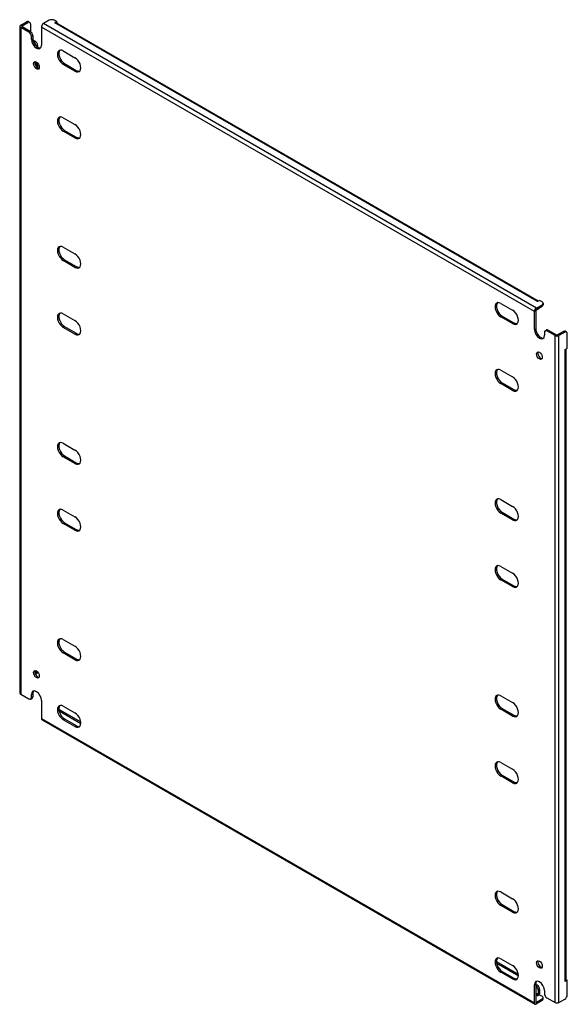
# Model space of a CAD drawing. Header units: inches. Extents: x 107.4 to 126.7, y 32.3 to 66.9.
import ezdxf

# ---------------------------------------------------------------- set-up
doc = ezdxf.new("R2010")
doc.units = ezdxf.units.IN
doc.header["$MEASUREMENT"] = 0
doc.layers.add('Visible Edges(ANSI)', color=7, linetype='Continuous', lineweight=25)
doc.layers.add('Visible Tangent Edges(ANSI)', color=7, linetype='Continuous', lineweight=25)

msp = doc.modelspace()

# ---------------------------------------------------------------- linework, layer by layer
at = {"layer": 'Visible Edges(ANSI)'}
for p, q in [((108.453, 66.857), (108.249, 66.739)), ((108.718, 66.806), (108.629, 66.857)), ((107.425, 66.648), (107.425, 43.194)), ((107.454, 66.688), (107.657, 66.806)), ((107.737, 66.444), (107.454, 66.608)), ((107.502, 66.661), (107.705, 66.778)), ((107.502, 66.635), (107.785, 66.472)), ((107.72, 66.812), (107.768, 66.784)), ((107.794, 66.727), (107.794, 66.466)), ((108.179, 66.618), (108.179, 65.985)), ((108.648, 66.766), (108.718, 66.806)), ((108.648, 66.765), (108.648, 66.766)), ((108.648, 66.766), (108.648, 66.765)), ((125.648, 56.984), (108.697, 66.77)), ((108.718, 66.806), (108.718, 66.759)), ((107.825, 66.189), (107.825, 66.291)), ((107.874, 66.319), (107.874, 66.216)), ((107.878, 66.168), (107.953, 66.125)), ((107.897, 66.102), (107.905, 66.097)), ((108.041, 65.972), (108.041, 65.916)), ((108.946, 65.779), (109.357, 65.541)), ((107.993, 65.393), (107.993, 65.233)), ((108.041, 65.357), (108.041, 65.185)), ((109.357, 65.068), (108.946, 65.305)), ((108.994, 65.333), (109.405, 65.095)), ((108.946, 63.431), (109.357, 63.194)), ((109.357, 62.72), (108.946, 62.958)), ((108.994, 62.986), (109.405, 62.748)), ((108.946, 58.879), (109.357, 58.642)), ((109.357, 58.168), (108.946, 58.406)), ((108.994, 58.434), (109.405, 58.196)), ((124.325, 56.899), (124.737, 56.662)), ((125.573, 56.737), (125.777, 56.855)), ((125.573, 56.682), (125.777, 56.799)), ((125.689, 57.008), (125.618, 56.967)), ((125.618, 56.967), (125.618, 56.968)), ((125.618, 56.968), (125.618, 56.968)), ((125.777, 56.957), (125.689, 57.008)), ((125.813, 56.906), (125.813, 56.85)), ((108.946, 56.532), (109.357, 56.294)), ((124.373, 56.454), (124.785, 56.216)), ((125.503, 55.982), (125.503, 56.616)), ((125.551, 56.644), (125.551, 56.01)), ((125.663, 56.712), (125.614, 56.684)), ((124.737, 56.188), (124.325, 56.426)), ((109.357, 55.821), (108.946, 56.058)), ((108.994, 56.086), (109.405, 55.849)), ((125.857, 55.88), (125.857, 55.778)), ((125.883, 55.938), (125.931, 55.965)), ((126.229, 55.768), (125.945, 55.931)), ((125.993, 55.959), (126.277, 55.796)), ((126.524, 55.913), (126.321, 55.796)), ((126.572, 55.885), (126.369, 55.768)), ((126.635, 55.892), (126.587, 55.919)), ((126.661, 55.324), (126.661, 55.834)), ((126.591, 55.284), (126.661, 55.324)), ((126.591, 55.283), (126.591, 55.284)), ((126.591, 55.284), (126.591, 55.283)), ((126.62, 33.095), (126.62, 55.3)), ((124.325, 54.552), (124.737, 54.314)), ((124.737, 53.841), (124.325, 54.078)), ((124.373, 54.106), (124.785, 53.869)), ((108.946, 51.98), (109.357, 51.742)), ((109.357, 51.269), (108.946, 51.506)), ((108.994, 51.534), (109.405, 51.297)), ((124.325, 50), (124.737, 49.762)), ((108.946, 49.633), (109.357, 49.395)), ((124.737, 49.289), (124.325, 49.526)), ((124.373, 49.554), (124.785, 49.317)), ((108.994, 49.187), (109.405, 48.949)), ((109.357, 48.921), (108.946, 49.159)), ((124.325, 47.653), (124.737, 47.415)), ((124.737, 46.941), (124.325, 47.179)), ((124.373, 47.207), (124.785, 46.969)), ((108.946, 45.081), (109.357, 44.843)), ((109.357, 44.369), (108.946, 44.607)), ((108.994, 44.635), (109.405, 44.397)), ((107.993, 43.981), (107.993, 43.919)), ((108.015, 43.89), (107.968, 43.862)), ((107.454, 43.154), (107.737, 42.99)), ((107.8, 42.984), (107.848, 43.012)), ((107.825, 43.041), (107.825, 43.143)), ((107.874, 43.171), (107.874, 43.069)), ((108.179, 42.939), (108.179, 42.305)), ((124.325, 43.101), (124.737, 42.863)), ((108.806, 42.622), (109.558, 42.187)), ((108.946, 42.733), (109.357, 42.496)), ((124.737, 42.389), (124.325, 42.627)), ((124.373, 42.655), (124.785, 42.417)), ((108.2, 42.26), (125.524, 32.258)), ((108.797, 42.572), (109.562, 42.13)), ((109.357, 42.022), (108.946, 42.26)), ((108.994, 42.287), (109.405, 42.05)), ((124.325, 40.753), (124.737, 40.516)), ((124.737, 40.042), (124.325, 40.28)), ((124.373, 40.307), (124.785, 40.07)), ((124.325, 36.201), (124.737, 35.964)), ((124.737, 35.49), (124.325, 35.728)), ((124.373, 35.755), (124.785, 35.518)), ((124.168, 33.752), (124.938, 33.308)), ((124.176, 33.692), (124.941, 33.251)), ((124.325, 33.854), (124.737, 33.616)), ((124.737, 33.143), (124.325, 33.38)), ((124.373, 33.408), (124.785, 33.17)), ((125.503, 32.303), (125.503, 32.937)), ((125.551, 32.965), (125.551, 32.331)), ((125.551, 32.954), (125.6, 32.926)), ((125.551, 32.898), (125.552, 32.898)), ((126.661, 33.095), (126.591, 33.054)), ((126.591, 33.054), (126.591, 33.054)), ((126.591, 33.054), (126.591, 33.054)), ((126.62, 33.118), (126.661, 33.095)), ((126.661, 32.585), (126.661, 33.095)), ((125.689, 32.589), (125.618, 32.548)), ((125.64, 32.745), (125.64, 32.587)), ((125.688, 32.773), (125.688, 32.614)), ((125.689, 32.589), (125.777, 32.538)), ((125.857, 32.733), (125.857, 32.631)), ((125.777, 32.436), (125.573, 32.318)), ((125.777, 32.38), (125.573, 32.263)), ((125.618, 32.549), (125.618, 32.549)), ((125.618, 32.548), (125.618, 32.549)), ((125.813, 32.431), (125.813, 32.487)), ((125.945, 32.478), (126.229, 32.314)), ((126.369, 32.314), (126.572, 32.431))]:
    msp.add_line(p, q, dxfattribs=at)
for centre, major_axis, start_param, end_param in [((108.541, 66.806), (0.125, 0), 0.785398, 2.356194), ((107.524, 66.648), (-0.099, 0), 5.497787, 7.068583), ((107.524, 66.648), (-0.031, 0), 5.497787, 7.068583), ((107.657, 66.704), (0.063, 0.108), 0, 0.785398), ((107.705, 66.676), (0.063, 0.108), 5.497787, 7.068583), ((108.249, 66.659), (0.0495, 0.0857), 0.785398, 2.356194), ((108.648, 66.685), (0.0495, 0.0857), 0, 0.785398), ((107.737, 66.342), (0.062, -0.108), 0.785398, 2.356194), ((107.785, 66.37), (-0.063, 0.108), 3.926991, 5.497787), ((108.002, 66.087), (0.125, -0.217), 3.926991, 7.068583), ((108.05, 66.114), (0.125, -0.217), 3.926991, 6.089646), ((107.905, 65.995), (0.062, -0.108), 0.887242, 2.356194), ((107.953, 66.023), (-0.063, 0.108), 3.926991, 5.497787), ((108.946, 65.542), (-0.145, 0.251), 5.497787, 8.63938), ((108.994, 65.57), (-0.145, 0.251), 0.166574, 2.356194), ((109.357, 65.304), (0.145, -0.251), 5.497787, 8.63938), ((108.05, 65.298), (-0.073, 0.126), 0.338008, 2.803584), ((109.405, 65.332), (0.145, -0.251), 5.497787, 6.116612), ((108.946, 63.195), (-0.145, 0.251), 5.497787, 8.63938), ((108.994, 63.222), (-0.145, 0.251), 0.166574, 2.356194), ((109.357, 62.957), (0.145, -0.251), 5.497787, 8.63938), ((109.405, 62.985), (0.145, -0.251), 5.497787, 6.116612), ((108.946, 58.643), (-0.145, 0.251), 5.497787, 8.63938), ((108.994, 58.67), (-0.145, 0.251), 0.166574, 2.356194), ((109.357, 58.405), (0.145, -0.251), 5.497787, 8.63938), ((109.405, 58.433), (0.145, -0.251), 5.497787, 6.116612), ((124.325, 56.663), (-0.145, 0.251), 5.497787, 8.63938), ((124.373, 56.69), (-0.145, 0.251), 0.166574, 2.356194), ((125.618, 56.887), (0.0495, 0.0857), 0.721823, 0.785398), ((125.688, 56.906), (0.125, 0), 5.497787, 7.068583), ((125.688, 56.85), (0.125, 0), 5.497787, 6.283185), ((108.946, 56.295), (-0.145, 0.251), 5.497787, 8.63938), ((108.994, 56.323), (-0.145, 0.251), 0.166574, 2.356194), ((124.737, 56.425), (0.145, -0.251), 5.497787, 8.63938), ((125.573, 56.657), (0.0495, 0.0857), 0.785398, 2.356194), ((125.573, 56.657), (0.0155, 0.0268), 0.785398, 2.356194), ((125.552, 56.792), (0.063, -0.108), 5.726091, 6.840784), ((125.6, 56.82), (0.062, -0.108), 0, 0.557599), ((109.357, 56.058), (0.145, -0.251), 5.497787, 8.63938), ((124.785, 56.453), (0.145, -0.251), 5.497787, 6.116612), ((109.405, 56.085), (0.145, -0.251), 5.497787, 6.116612), ((125.68, 55.88), (0.125, -0.217), 3.926991, 7.068583), ((125.728, 55.908), (0.125, -0.217), 3.926991, 6.089646), ((125.945, 55.829), (-0.063, 0.108), 5.497787, 7.068583), ((125.993, 55.857), (-0.063, 0.108), 5.497787, 6.283185), ((126.299, 55.808), (0.099, 0), 3.926991, 5.497787), ((126.299, 55.808), (0.031, 0), 3.926991, 5.497787), ((126.524, 55.811), (0.063, 0.108), 0, 0.785398), ((126.572, 55.783), (0.062, 0.108), 5.497787, 7.068583), ((125.728, 55.092), (-0.073, 0.126), 0.338008, 2.803584), ((126.521, 55.324), (0.099, 0), 5.497787, 5.561362), ((124.325, 54.315), (-0.145, 0.251), 5.497787, 8.63938), ((124.373, 54.343), (-0.145, 0.251), 0.166574, 2.356194), ((124.737, 54.078), (0.145, -0.251), 5.497787, 8.63938), ((124.785, 54.105), (0.145, -0.251), 5.497787, 6.116612), ((108.946, 51.743), (-0.145, 0.251), 5.497787, 8.63938), ((108.994, 51.771), (-0.145, 0.251), 0.166574, 2.356194), ((109.357, 51.506), (0.145, -0.251), 5.497787, 8.63938), ((109.405, 51.533), (0.145, -0.251), 5.497787, 6.116612), ((124.325, 49.763), (-0.145, 0.251), 5.497787, 8.63938), ((124.373, 49.791), (-0.145, 0.251), 0.166574, 2.356194), ((108.946, 49.396), (-0.145, 0.251), 5.497787, 8.63938), ((108.994, 49.424), (-0.145, 0.251), 0.166574, 2.356194), ((124.737, 49.526), (0.145, -0.251), 5.497787, 8.63938), ((109.357, 49.158), (0.145, -0.251), 5.497787, 8.63938), ((124.785, 49.553), (0.145, -0.251), 5.497787, 6.116612), ((109.405, 49.186), (0.145, -0.251), 5.497787, 6.116612), ((124.325, 47.416), (-0.145, 0.251), 5.497787, 8.63938), ((124.373, 47.444), (-0.145, 0.251), 0.166574, 2.356194), ((124.737, 47.178), (0.145, -0.251), 5.497787, 8.63938), ((124.785, 47.206), (0.145, -0.251), 5.497787, 6.116612), ((108.946, 44.844), (-0.145, 0.251), 5.497787, 8.63938), ((108.994, 44.872), (-0.145, 0.251), 0.166574, 2.356194), ((109.357, 44.606), (0.145, -0.251), 5.497787, 8.63938), ((109.405, 44.634), (0.145, -0.251), 5.497787, 6.116612), ((108.05, 43.885), (-0.073, 0.126), 0.338008, 2.803584), ((107.905, 43.97), (0.062, -0.108), 0.012335, 0.785398), ((107.953, 43.998), (0.063, -0.108), 0, 0.762813), ((108.002, 43.041), (-0.125, 0.217), 3.926991, 7.068583), ((107.524, 43.194), (-0.099, 0), 0, 0.785398), ((107.737, 43.092), (0.063, -0.108), 5.497787, 7.068583), ((107.785, 43.12), (0.063, -0.108), 0, 0.785398), ((108.05, 43.069), (-0.125, 0.217), 0.193539, 0.785398), ((124.325, 42.864), (-0.145, 0.251), 5.497787, 8.63938), ((124.373, 42.892), (-0.145, 0.251), 0.166574, 2.356194), ((108.946, 42.496), (-0.145, 0.251), 5.497787, 8.63938), ((108.994, 42.524), (-0.145, 0.251), 0.166574, 2.356194), ((108.806, 42.52), (-0.063, 0.108), 5.497787, 5.695787), ((124.737, 42.626), (0.145, -0.251), 5.497787, 8.63938), ((108.249, 42.346), (-0.0495, -0.0857), 5.497787, 6.283185), ((109.357, 42.259), (0.145, -0.251), 5.497787, 8.63938), ((124.785, 42.654), (0.145, -0.251), 5.497787, 6.116612), ((109.405, 42.287), (0.145, -0.251), 5.497787, 6.116612), ((124.325, 40.516), (-0.145, 0.251), 5.497787, 8.63938), ((124.373, 40.544), (-0.145, 0.251), 0.166574, 2.356194), ((124.737, 40.279), (0.145, -0.251), 5.497787, 8.63938), ((124.785, 40.307), (0.145, -0.251), 5.497787, 6.116612), ((124.325, 35.964), (-0.145, 0.251), 5.497787, 8.63938), ((124.373, 35.992), (-0.145, 0.251), 0.166574, 2.356194), ((124.737, 35.727), (0.145, -0.251), 5.497787, 8.63938), ((124.785, 35.755), (0.145, -0.251), 5.497787, 6.116612), ((124.325, 33.617), (-0.145, 0.251), 5.497787, 8.63938), ((124.373, 33.645), (-0.145, 0.251), 0.166574, 2.356194), ((124.737, 33.379), (0.145, -0.251), 5.497787, 8.63938), ((125.728, 33.679), (-0.073, 0.126), 0.338008, 2.803584), ((124.785, 33.407), (0.145, -0.251), 5.497787, 6.116612), ((125.68, 32.835), (-0.125, 0.217), 3.926991, 7.068583), ((125.728, 32.863), (-0.125, 0.217), 0.193539, 0.785398), ((125.552, 32.796), (0.062, -0.108), 0.785398, 2.356194), ((125.6, 32.824), (-0.063, 0.108), 3.926991, 5.497787), ((126.521, 33.095), (0.099, 0), 5.497787, 6.283185), ((125.618, 32.574), (0.0155, 0.0268), 3.926991, 5.497787), ((125.618, 32.574), (0.0495, 0.0857), 5.177171, 5.497787), ((125.945, 32.58), (-0.062, 0.108), 0.785398, 2.356194), ((126.572, 32.534), (-0.063, -0.108), 0.785398, 2.356194), ((125.573, 32.344), (-0.0495, -0.0857), 5.497787, 7.068583), ((125.573, 32.344), (-0.0155, -0.0268), 5.497787, 7.068583), ((125.688, 32.487), (0.125, 0), 5.497787, 7.068583), ((125.688, 32.431), (0.125, 0), 5.497787, 6.283185), ((126.299, 32.354), (0.099, 0), 3.926991, 5.497787)]:
    msp.add_ellipse(centre, major_axis=major_axis, ratio=0.57735, start_param=start_param, end_param=end_param, dxfattribs=at)
for centre, major_axis in [((108.002, 65.27), (0.072, -0.126)), ((125.68, 55.064), (0.072, -0.126)), ((108.002, 43.858), (-0.072, 0.126)), ((125.68, 33.651), (-0.072, 0.126))]:
    msp.add_ellipse(centre, major_axis=major_axis, ratio=0.57735, dxfattribs=at)
at = {"layer": 'Visible Tangent Edges(ANSI)'}
for p, q in [((107.454, 66.608), (107.454, 43.154)), ((107.502, 66.635), (107.502, 66.661)), ((107.657, 66.806), (107.705, 66.778)), ((125.503, 56.616), (108.179, 66.618)), ((125.573, 56.737), (108.249, 66.739)), ((125.618, 56.968), (108.648, 66.766)), ((107.785, 66.472), (107.737, 66.444)), ((107.825, 66.291), (107.874, 66.319)), ((107.825, 66.189), (107.874, 66.216)), ((107.953, 66.125), (107.905, 66.097)), ((108, 65.948), (108.041, 65.972)), ((108.946, 65.305), (108.994, 65.333)), ((109.357, 65.068), (109.405, 65.095)), ((108.946, 62.958), (108.994, 62.986)), ((109.357, 62.72), (109.405, 62.748)), ((108.946, 58.406), (108.994, 58.434)), ((109.357, 58.168), (109.405, 58.196)), ((125.777, 56.855), (125.777, 56.799)), ((124.325, 56.426), (124.373, 56.454)), ((124.737, 56.188), (124.785, 56.216)), ((108.946, 56.058), (108.994, 56.086)), ((109.357, 55.821), (109.405, 55.849)), ((125.503, 55.982), (125.551, 56.01)), ((125.945, 55.931), (125.993, 55.959)), ((126.229, 32.314), (126.229, 55.768)), ((126.369, 32.314), (126.369, 55.768)), ((126.524, 55.913), (126.572, 55.885)), ((126.591, 33.054), (126.591, 55.284)), ((124.325, 54.078), (124.373, 54.106)), ((124.737, 53.841), (124.785, 53.869)), ((108.946, 51.506), (108.994, 51.534)), ((109.357, 51.269), (109.405, 51.297)), ((124.325, 49.526), (124.373, 49.554)), ((108.946, 49.159), (108.994, 49.187)), ((124.737, 49.289), (124.785, 49.317)), ((109.357, 48.921), (109.405, 48.949)), ((124.325, 47.179), (124.373, 47.207)), ((124.737, 46.941), (124.785, 46.969)), ((108.946, 44.607), (108.994, 44.635)), ((109.357, 44.369), (109.405, 44.397)), ((108.04, 43.946), (107.993, 43.919)), ((107.825, 43.143), (107.874, 43.171)), ((107.874, 43.069), (107.825, 43.041)), ((108.79, 42.612), (108.806, 42.622)), ((124.325, 42.627), (124.373, 42.655)), ((108.179, 42.305), (125.503, 32.303)), ((108.946, 42.26), (108.994, 42.287)), ((124.737, 42.389), (124.785, 42.417)), ((109.357, 42.022), (109.405, 42.05)), ((124.325, 40.28), (124.373, 40.307)), ((124.737, 40.042), (124.785, 40.07)), ((124.325, 35.728), (124.373, 35.755)), ((124.737, 35.49), (124.785, 35.518)), ((124.325, 33.38), (124.373, 33.408)), ((124.737, 33.143), (124.785, 33.17)), ((125.503, 32.937), (125.551, 32.965)), ((125.6, 32.926), (125.552, 32.898)), ((125.64, 32.587), (125.551, 32.638)), ((125.618, 32.549), (125.551, 32.587)), ((125.64, 32.745), (125.688, 32.773)), ((125.573, 32.318), (125.551, 32.331)), ((125.777, 32.436), (125.777, 32.38))]:
    msp.add_line(p, q, dxfattribs=at)

doc.saveas('drawing.dxf')
